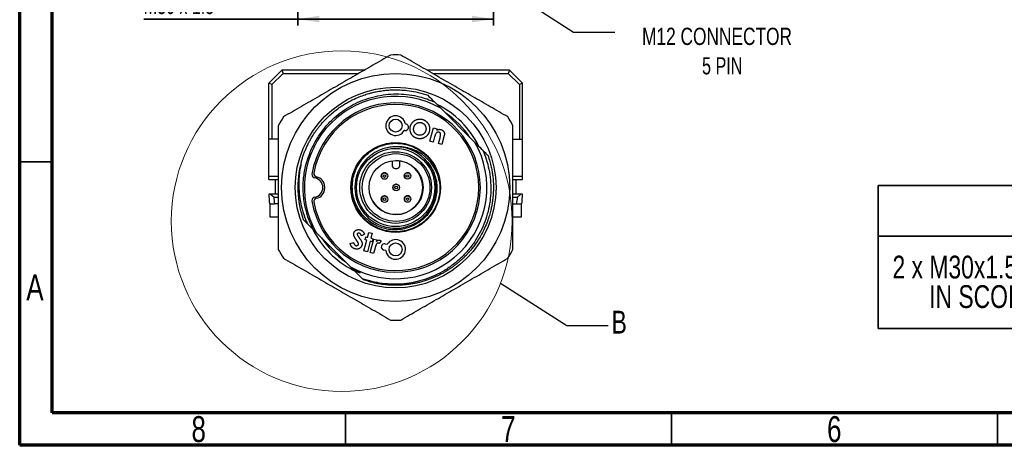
# Model space of a CAD drawing. Header units: millimetres. Extents: x 15 to 415, y 5 to 292.
# Tile 1 of 34: x 15 to 166, y 5 to 70. Entities that reach past the tile are written whole.
import ezdxf

# ---------------------------------------------------------------- set-up
doc = ezdxf.new("R2010")
doc.units = ezdxf.units.MM
doc.layers.add('THICCC', color=7, linetype='Continuous', lineweight=35)
doc.styles.add('SLDTEXTSTYLE0', font='TXT', dxfattribs={"width": 0.75})
doc.styles.add('SLDTEXTSTYLE4', font='TXT', dxfattribs={"width": 0.694444})
doc.styles.add('SLDTEXTSTYLE5', font='TXT', dxfattribs={"width": 0.7})
doc.dimstyles.new('SLDDIMSTYLE0', dxfattribs={"dimtxt": 2.645833, "dimasz": 3.302, "dimexe": 0, "dimexo": 0.0625, "dimgap": 0.661458, "dimtad": 1, "dimrnd": 1e-09, "dimzin": 12, "dimdsep": 46, "dimtxsty": 'SLDTEXTSTYLE0', "dimsah": 1, "dimcen": 0.09, "dimadec": 0, "dimazin": 3, "dimtfac": 1, "dimtofl": 0, "dimtmove": 0, "dimatfit": 3, "dimfxl": 1, "dimfrac": 2, "dimtolj": 1, "dimtzin": 12, "dimarcsym": 0})
doc.dimstyles.new('SLDDIMSTYLE6', dxfattribs={"dimtxt": 0.18, "dimasz": 3.302, "dimexe": 0, "dimexo": 0.0625, "dimgap": 0, "dimtad": 0, "dimtih": 1, "dimtoh": 1, "dimdec": 0, "dimrnd": 1e-09, "dimzin": 0, "dimdsep": 46, "dimtxsty": 'Standard', "dimsah": 1, "dimcen": 0.09, "dimadec": 0, "dimazin": 0, "dimtfac": 3.302, "dimtdec": 0, "dimtofl": 0, "dimtmove": 0, "dimatfit": 3, "dimfxl": 1, "dimfrac": 2, "dimtolj": 1, "dimtzin": 0, "dimarcsym": 0})
doc.dimstyles.new('SLDDIMSTYLE8', dxfattribs={"dimtxt": 0.18, "dimasz": 3.302, "dimexe": 0, "dimexo": 0.0625, "dimgap": 0, "dimtad": 0, "dimtih": 1, "dimtoh": 1, "dimdec": 0, "dimrnd": 1e-09, "dimzin": 0, "dimdsep": 46, "dimtxsty": 'Standard', "dimblk1": 'NONE', "dimblk2": 'NONE', "dimsah": 1, "dimcen": 0.09, "dimadec": 0, "dimazin": 0, "dimtfac": 3.302, "dimtdec": 0, "dimtofl": 0, "dimtmove": 0, "dimatfit": 3, "dimldrblk": 'NONE', "dimfxl": 1, "dimfrac": 2, "dimtolj": 1, "dimtzin": 0, "dimarcsym": 0})

# ---------------------------------------------------------------- blocks, each defined once
blk = doc.blocks.new('SW_TABLEANNOTATION_0')
at = {"layer": 'THICCC', "color": 0}
for p, q in [((0, 0), (0, -7.75)), ((0, 0), (66.37, 0)), ((66.37, 0), (66.37, -7.75)), ((0, -7.75), (0, -21.92)), ((0, -7.75), (66.37, -7.75)), ((66.37, -7.75), (66.37, -21.92)), ((0, -21.92), (66.37, -21.92))]:
    blk.add_line(p, q, dxfattribs=at)
at = {"layer": 'THICCC', "color": 0, "char_height": 3.5, "attachment_point": 1, "style": 'SLDTEXTSTYLE0'}
for s, insert in [('NOTE', (27.19, -2.06)), ('2 x M30x1.5 NUTS INCLUDED', (2.22, -10.76)), ('IN SCOPE OF DELIVERY', (7.84, -15.29))]:
    blk.add_mtext(s, dxfattribs=dict(at, insert=insert))
blk = doc.blocks.new('_D_8')
at = {"layer": 'THICCC'}
for p, q in [((87.67, 92.75), (87.67, 69.42)), ((57.67, 92.07), (57.67, 69.42)), ((57.67, 70.42), (34.04, 70.42)), ((57.67, 70.42), (87.67, 70.42))]:
    blk.add_line(p, q, dxfattribs=at)
for points in [[(57.67, 70.42), (60.98, 69.91), (60.98, 70.93)], [(87.67, 70.42), (84.37, 70.93), (84.37, 69.91)]]:
    blk.add_solid(points, dxfattribs=at)
at = {"layer": 'THICCC', "insert": (34.04, 73.83), "char_height": 2.646, "attachment_point": 1, "style": 'SLDTEXTSTYLE4'}
blk.add_mtext('M30 x 1.5', dxfattribs=at)
blk = doc.blocks.new('SW_NOTE_0_2')
at = {"layer": 'THICCC', "color": 0, "attachment_point": 2}
for s, insert, char_height, style in [('M12 CONNECTOR', (15.67, 0.66), 2.6458, 'SLDTEXTSTYLE0'), ('5 PIN', (16.47, -3.86), 2.646, 'SLDTEXTSTYLE5')]:
    blk.add_mtext(s, dxfattribs=dict(at, insert=insert, char_height=char_height, style=style))
blk = doc.blocks.new('_None')

msp = doc.modelspace()

# ---------------------------------------------------------------- linework, layer by layer
at = {"color": 7, "linetype": 'Continuous', "lineweight": 70}
for p, q in [((15, 5), (15, 292)), ((20, 10), (20, 287)), ((410, 10), (20, 10)), ((415, 5), (15, 5))]:
    msp.add_line(p, q, dxfattribs=at)
at = {"color": 7, "linetype": 'Continuous', "lineweight": 25}
for p, q in [((53.19924, 60.56181), (55.19924, 62.56181)), ((55.40634, 62.06181), (53.69924, 60.3547)), ((55.19924, 62.56181), (55.40634, 62.06181)), ((67.85049, 62.56181), (55.19924, 62.56181)), ((55.40634, 62.06181), (66.98447, 62.06181)), ((90.14792, 62.56181), (77.49666, 62.56181)), ((78.36269, 62.06181), (89.94081, 62.06181)), ((90.14792, 62.56181), (89.94081, 62.06181)), ((89.94081, 62.06181), (91.64792, 60.3547)), ((92.14792, 60.56181), (90.14792, 62.56181)), ((53.19924, 51.99632), (53.19924, 60.56181)), ((53.69924, 60.3547), (53.19924, 60.56181)), ((92.14792, 60.56181), (91.64792, 60.3547)), ((92.14792, 51.99632), (92.14792, 60.56181)), ((53.69924, 60.3547), (53.69924, 51.99632)), ((91.64792, 60.3547), (91.64792, 51.99632)), ((78.61496, 57.71231), (79.5975, 56.72977)), ((79.5975, 56.72977), (84.84154, 51.48573)), ((74.07413, 53.32801), (73.99992, 53.34006)), ((74.16008, 54.32715), (74.2343, 54.31511)), ((77.91996, 51.65622), (78.47208, 53.71777)), ((78.47208, 53.71777), (78.98746, 53.57959)), ((78.98746, 53.57959), (78.93149, 53.36913)), ((53.69924, 51.99632), (53.19924, 51.99632)), ((53.19924, 46.31181), (53.19924, 51.99632)), ((54.67358, 51.99632), (53.69924, 51.99632)), ((78.43535, 51.51805), (77.91996, 51.65622)), ((78.65689, 52.34593), (78.43535, 51.51805)), ((79.23641, 51.3035), (79.47836, 52.20717)), ((80.11327, 52.529), (79.7483, 51.16649)), ((90.67358, 51.99632), (91.64792, 51.99632)), ((91.64792, 51.99632), (92.14792, 51.99632)), ((92.14792, 46.31181), (92.14792, 51.99632)), ((79.7483, 51.16649), (79.23641, 51.3035)), ((72.13052, 48.66672), (72.13204, 48.06033)), ((72.13052, 48.66672), (72.13204, 48.06033)), ((73.33203, 48.06332), (73.33054, 48.65948)), ((77.97154, 47.87754), (77.093, 48.98122)), ((78.27878, 48.36803), (78.08716, 48.66234)), ((72.13204, 48.06033), (72.13204, 48.06033)), ((72.21508, 47.75726), (72.21508, 47.75726)), ((77.22105, 47.20137), (77.22105, 47.20137)), ((53.19924, 46.31181), (54.67358, 46.31181)), ((53.19924, 45.81181), (53.19924, 46.31181)), ((53.19924, 45.81181), (54.67358, 45.81181)), ((54.19924, 45.81181), (54.19924, 43.56181)), ((70.5378, 46.07138), (70.5378, 46.07138)), ((71.39939, 46.57898), (71.39939, 46.57898)), ((74.07333, 46.08021), (74.07333, 46.08021)), ((74.93492, 46.58781), (74.93492, 46.58781)), ((90.67358, 46.31181), (92.14792, 46.31181)), ((90.67358, 45.81181), (92.14792, 45.81181)), ((91.14792, 43.56181), (91.14792, 45.81181)), ((92.14792, 45.81181), (92.14792, 46.31181)), ((61.77756, 44.71451), (61.77756, 44.4091)), ((72.30998, 44.30803), (72.30998, 44.30803)), ((73.17157, 44.81564), (73.17157, 44.81564)), ((78.80349, 43.34249), (78.92358, 44.56181)), ((53.44957, 43.56181), (53.19924, 43.56181)), ((53.98368, 43.06181), (53.44957, 43.56181)), ((54.67358, 43.56181), (53.44957, 43.56181)), ((53.98368, 43.06181), (54.67358, 43.06181)), ((70.54663, 42.53586), (70.54663, 42.53586)), ((71.40822, 43.04346), (71.40822, 43.04346)), ((74.08215, 42.54469), (74.08215, 42.54469)), ((74.94375, 43.05229), (74.94374, 43.05229)), ((91.89759, 43.56181), (90.67358, 43.56181)), ((90.67358, 43.06181), (91.36348, 43.06181)), ((91.89759, 43.56181), (91.36348, 43.06181)), ((92.14792, 43.56181), (91.89759, 43.56181)), ((53.3345, 42.06181), (54.09099, 42.06181)), ((53.34924, 42.06181), (53.34924, 40.06181)), ((54.67358, 42.06181), (54.09099, 42.06181)), ((68.2605, 41.9223), (68.2605, 41.9223)), ((90.67358, 42.06181), (91.25616, 42.06181)), ((91.25616, 42.06181), (92.01266, 42.06181)), ((91.99792, 40.06181), (91.99792, 42.06181)), ((53.34924, 40.06181), (54.67217, 40.06181)), ((58.50433, 39.63918), (59.13693, 39.00657)), ((69.30239, 39.29896), (69.40374, 39.2354)), ((90.68449, 40.06181), (91.99792, 40.06181)), ((60.0412, 38.1023), (60.50562, 37.63789)), ((73.89289, 38.4319), (75.06535, 38.78756)), ((60.50562, 37.63789), (65.74966, 32.39384)), ((67.90078, 37.41192), (67.41512, 37.17055)), ((67.8185, 34.85271), (68.25168, 36.46883)), ((67.98641, 36.53996), (68.10534, 36.98538)), ((68.25168, 36.46883), (67.98641, 36.53996)), ((68.10534, 36.98538), (68.37062, 36.91425)), ((68.76707, 36.33066), (68.33389, 34.71453)), ((68.37062, 36.91425), (68.57409, 37.67392)), ((68.57409, 37.67392), (69.08948, 37.53575)), ((69.07373, 36.24845), (68.76707, 36.33066)), ((68.78818, 34.59265), (69.3403, 36.65419)), ((69.08948, 37.53575), (68.886, 36.77608)), ((68.886, 36.77608), (69.19267, 36.69387)), ((69.19267, 36.69387), (69.07373, 36.24845)), ((69.3403, 36.65419), (69.78339, 36.53584)), ((69.78339, 36.53584), (69.71401, 36.2764)), ((70.44686, 36.35802), (70.16643, 35.95574)), ((65.69698, 35.99403), (66.21411, 36.14386)), ((68.33389, 34.71453), (67.8185, 34.85271)), ((69.52453, 35.28935), (69.30124, 34.45564)), ((69.5496, 35.38963), (69.52453, 35.28935)), ((71.17357, 34.88836), (70.8564, 34.96008)), ((71.07694, 35.93545), (71.39412, 35.86374)), ((69.30124, 34.45564), (68.78818, 34.59265)), ((66.21408, 31.92943), (66.30467, 31.83883)), ((66.30466, 31.83884), (67.57663, 30.56687)), ((66.30467, 31.83884), (67.21187, 31.46708)), ((67.61921, 30.52429), (67.75095, 30.39255))]:
    msp.add_line(p, q, dxfattribs=at)
at = {"color": 7, "linetype": 'Continuous', "lineweight": 35}
for p, q in [((20, 48.5), (15, 48.5)), ((65, 10), (65, 5)), ((115, 10), (115, 5)), ((165, 10), (165, 5))]:
    msp.add_line(p, q, dxfattribs=at)
at = {"color": 7, "linetype": 'Continuous', "lineweight": 25, "flags": 128}
msp.add_lwpolyline([(72.13204, 48.06033), (72.17828, 47.83083), (72.21508, 47.75726)], dxfattribs=at)
at = {"color": 7, "linetype": 'Continuous', "lineweight": 18}
msp.add_circle((64.40436, 39.3963), 26.14256, dxfattribs=at)
at = {"color": 7, "linetype": 'Continuous', "lineweight": 25}
for centre, radius in [((72.67358, 44.56181), 17.5), ((72.67358, 44.56181), 15.4), ((72.67358, 54.06181), 1), ((72.67358, 44.56181), 6.875), ((72.67358, 44.56181), 6), ((72.67358, 44.56181), 5.5), ((72.74077, 44.56184), 5.2), ((72.74077, 44.56184), 4.15), ((70.9686, 46.32518), 0.5), ((74.50412, 46.33401), 0.5), ((70.9686, 46.32518), 0.2), ((74.50412, 46.33401), 0.2), ((72.74077, 44.56184), 0.5), ((72.74077, 44.56184), 0.2), ((70.97743, 42.78966), 0.5), ((70.97743, 42.78966), 0.2), ((74.51295, 42.79849), 0.5), ((74.51295, 42.79849), 0.2), ((72.67358, 35.06181), 1)]:
    msp.add_circle(centre, radius, dxfattribs=at)
for centre, radius, start, end in [((72.67358, 44.56181), 20.35, 87.8073813, 92.1926187), ((72.67358, 44.56181), 14, 60.3588856, 209.6411144), ((72.67358, 44.56181), 13, 189.0872284, 170.9127716), ((72.67358, 44.56181), 12.75, 189.9895982, 170.0104018), ((72.67358, 44.56181), 14.25, 26.4218384, 63.4186497), ((72.67358, 44.56181), 13.75, 34.0575011, 55.9424989), ((72.67358, 44.56181), 20.35, 147.8073813, 152.1926187), ((72.67358, 54.06181), 1.51, 10.1206752, 331.4464294), ((72.67358, 44.56181), 20.35, 27.8073813, 32.1926187), ((74.15421, 53.82156), 0.5, 260.7835523, 80.7835523), ((72.67358, 44.56181), 14, 240.3588856, 29.6411144), ((72.67358, 44.56181), 6.25, 44.999999, 90), ((72.67358, 44.56181), 15, 164.8283746, 199.1580672), ((72.67358, 44.56181), 4.15, 270, 89.5604249), ((70.9686, 46.32518), 0.5, 30.5042714, 135.1430768), ((72.73203, 48.06182), 0.6, 180.143072, 0.143114), ((74.50412, 46.33401), 0.5, 30.5042714, 135.1430768), ((60.33047, 46.53603), 0.5, 170.9127716, 260.7914028), ((60.6093, 46.68681), 0.5, 170.0104018, 260.4521885), ((60.01041, 44.56181), 1.5, 279.2085972, 80.7914028), ((60.27756, 44.71451), 1.5, 0, 80.4521885), ((70.9686, 46.32518), 0.5, 135.1430768, 210.5042714), ((74.50412, 46.33401), 0.5, 135.1430768, 210.5042714), ((60.27756, 44.4091), 1.5, 279.5478115, 0), ((72.74077, 44.56184), 0.5, 135.1430768, 210.5042714), ((72.74077, 44.56184), 0.5, 30.5042714, 135.1430768), ((72.67358, 44.56181), 19.5, 182.9395345, 187.3658858), ((72.67358, 44.56181), 18.75, 184.5885657, 187.6622557), ((60.33047, 42.58758), 0.5, 99.2085972, 189.0872284), ((60.6093, 42.43681), 0.5, 99.5478115, 189.9895982), ((72.74077, 44.56184), 4.15, 210.5042714, 269.5612958), ((70.97743, 42.78966), 0.5, 135.1430768, 210.5042714), ((70.97743, 42.78966), 0.5, 30.5042714, 135.1430768), ((74.51295, 42.79849), 0.5, 135.1430768, 210.5042714), ((74.51295, 42.79849), 0.5, 30.5042714, 135.1430768), ((72.67358, 44.56181), 18.75, 352.3377443, 355.4114343), ((72.67358, 44.56181), 19.5, 352.6341142, 357.0604655), ((72.67358, 44.56181), 14.25, 206.8271241, 243.1668538), ((72.67358, 44.56181), 13.75, 214.0575011, 235.9424989), ((72.67358, 35.06181), 1.51, 186.5958969, 147.9216511), ((80.59979, 39.42537), 5.55578, 325.6509847, 328.513889), ((72.67358, 44.56181), 20.35, 207.8073813, 212.1926187), ((70.96667, 35.44777), 0.5, 77.258774, 257.258774), ((72.67358, 44.56181), 20.35, 327.8073813, 332.1926187), ((72.67358, 44.56181), 20.35, 267.8073813, 272.1926187)]:
    msp.add_arc(centre, radius, start, end, dxfattribs=at)
for points, knots in [([(71.89501, 64.89691), (70.99245, 64.37581), (69.18705, 63.33347), (66.46689, 61.76298), (63.72664, 60.1809), (60.97106, 58.58997), (58.20532, 56.99316), (56.36978, 55.93341), (55.45215, 55.40362)], [0, 0, 0, 0, 0.165286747, 0.330623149, 0.495867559, 0.663864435, 0.83195843, 1, 1, 1, 1]), ([(89.89501, 55.40362), (88.99245, 55.92471), (87.18705, 56.96706), (84.46689, 58.53755), (81.72664, 60.11963), (78.97106, 61.71056), (76.20532, 63.30736), (74.36978, 64.36711), (73.45215, 64.89691)], [0, 0, 0, 0, 0.1652867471, 0.3306231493, 0.4958675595, 0.6638644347, 0.8319584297, 1, 1, 1, 1]), ([(58.19641, 48.48755), (58.25068, 48.67896), (58.35922, 49.06178), (58.55084, 49.62722), (58.76316, 50.18508), (58.99794, 50.73393), (59.25425, 51.27303), (59.53183, 51.80151), (59.79131, 52.25111), (60.0314, 52.63798), (60.25415, 52.97719), (60.51078, 53.34473), (60.80416, 53.7381), (61.13734, 54.15439), (61.51341, 54.59024), (61.93553, 55.04182), (62.47453, 55.5713), (63.16717, 56.1807), (63.80925, 56.67018), (64.29096, 57.00229), (64.56093, 57.18008), (64.84229, 57.35668), (65.1352, 57.53149), (65.43985, 57.70392), (66.00348, 58.00557), (66.78024, 58.37044), (67.71825, 58.72926), (68.43906, 58.95642), (68.95769, 59.09616), (69.29668, 59.17773), (69.51217, 59.22517), (69.62215, 59.24819), (69.65877, 59.25572), (69.67027, 59.25807), (69.67444, 59.25892), (69.6761, 59.25926), (69.6768, 59.2594), (69.6771, 59.25946), (69.67723, 59.25949), (69.67728, 59.2595), (69.67731, 59.25951), (69.96632, 59.31842), (70.53167, 59.41641), (71.36196, 59.51169), (72.12104, 59.55745), (72.78056, 59.56539), (73.54068, 59.54432), (74.52526, 59.46376), (75.84792, 59.24595), (76.89568, 58.96921), (77.49671, 58.76488), (77.59621, 58.73106)], [0, 0, 0, 0, 0.02425753, 0.048515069, 0.072772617, 0.097030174, 0.12128774, 0.145545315, 0.169802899, 0.184570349, 0.201063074, 0.219281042, 0.239224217, 0.260892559, 0.284286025, 0.309404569, 0.33624814, 0.376390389, 0.421820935, 0.434596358, 0.447734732, 0.461236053, 0.475100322, 0.489327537, 0.503917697, 0.553051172, 0.593845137, 0.626297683, 0.645162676, 0.659333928, 0.668811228, 0.672068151, 0.673034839, 0.673369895, 0.67349984, 0.673553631, 0.673576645, 0.673586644, 0.673591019, 0.673592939, 0.673593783, 0.673594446, 0.709559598, 0.743513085, 0.775454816, 0.802246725, 0.823913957, 0.868164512, 0.922589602, 0.987185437, 1, 1, 1, 1]), ([(59.57885, 50.02351), (59.85361, 50.631), (60.40595, 51.85218), (61.55517, 53.51414), (62.81732, 54.90924), (64.14434, 56.03577), (65.4692, 56.93067), (66.88849, 57.67621), (68.38765, 58.25594), (69.9456, 58.66683), (71.53961, 58.90245), (73.14988, 58.95334), (74.75589, 58.82716), (76.20693, 58.54709), (77.49635, 58.17107), (78.24209, 57.86523), (78.61496, 57.71231)], [0, 0, 0, 0, 0.08726738, 0.1754267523, 0.2635876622, 0.3332511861, 0.4031334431, 0.4727969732, 0.5429960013, 0.6134189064, 0.6836179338, 0.7537985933, 0.8242015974, 0.8943852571, 0.9471926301, 1, 1, 1, 1]), ([(77.59621, 58.73106), (77.82919, 58.49808), (78.15387, 58.1734), (78.48123, 57.84604), (78.5737, 57.75357)], [0, 0, 0, 0, 0.71754232, 1, 1, 1, 1]), ([(74.93401, 53.9506), (74.93587, 53.957), (74.94518, 53.98901), (74.95851, 54.03375), (74.97582, 54.08421), (74.99449, 54.13419), (75.02036, 54.19568), (75.05498, 54.26789), (75.10687, 54.36122), (75.16576, 54.45055), (75.23185, 54.53445), (75.28515, 54.5942), (75.35947, 54.67091), (75.44044, 54.74089), (75.526, 54.8048), (75.59251, 54.84939), (75.68471, 54.90335), (75.7816, 54.94876), (75.8686, 54.98286), (75.93169, 55.0045), (75.9829, 55.01955), (76.03453, 55.03296), (76.08647, 55.04515), (76.15202, 55.05763), (76.23137, 55.06832), (76.33781, 55.07698), (76.44484, 55.07754), (76.55125, 55.06829), (76.62926, 55.05761), (76.70534, 55.04293), (76.7546, 55.03066), (76.77926, 55.02452)], [0, 0, 0, 0, 0.008425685, 0.042131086, 0.058984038, 0.075836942, 0.109551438, 0.143265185, 0.176983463, 0.244464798, 0.278186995, 0.311900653, 0.345612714, 0.413130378, 0.446840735, 0.480557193, 0.514274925, 0.581785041, 0.615496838, 0.63235008, 0.666064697, 0.682917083, 0.699769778, 0.733485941, 0.767200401, 0.800915, 0.868415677, 0.902133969, 0.935846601, 0.967887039, 1, 1, 1, 1]), ([(75.4663, 53.79844), (75.4682, 53.80483), (75.47768, 53.83679), (75.49134, 53.88144), (75.50959, 53.93158), (75.52972, 53.981), (75.55867, 54.04119), (75.59882, 54.11055), (75.65752, 54.19577), (75.7262, 54.27143), (75.80171, 54.33691), (75.88231, 54.39595), (75.96937, 54.44571), (76.06115, 54.48513), (76.13204, 54.50928), (76.20487, 54.52682), (76.3015, 54.54141), (76.39845, 54.54466), (76.51773, 54.5338), (76.58783, 54.51762), (76.63467, 54.5068)], [0, 0, 0, 0, 0.013091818, 0.065465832, 0.091653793, 0.117842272, 0.170252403, 0.22265701, 0.275071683, 0.373258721, 0.422217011, 0.471176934, 0.569285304, 0.618242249, 0.667201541, 0.716173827, 0.76513275, 0.858957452, 0.905747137, 1, 1, 1, 1]), ([(76.63467, 54.5068), (76.64105, 54.50488), (76.67298, 54.49528), (76.75161, 54.47063), (76.84299, 54.42828), (76.92622, 54.37652), (77.0047, 54.31805), (77.07518, 54.24963), (77.13634, 54.17349), (77.19152, 54.09302), (77.23915, 54.00749), (77.2763, 53.91722), (77.30672, 53.82448), (77.32724, 53.72862), (77.33518, 53.63126), (77.33499, 53.54114), (77.32773, 53.45456), (77.31213, 53.3727), (77.30203, 53.332), (77.29698, 53.31162)], [0, 0, 0, 0, 0.013144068, 0.065732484, 0.16239462, 0.210597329, 0.25880606, 0.355137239, 0.403174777, 0.451200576, 0.547410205, 0.595444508, 0.643470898, 0.739747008, 0.787786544, 0.835819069, 0.917328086, 0.95860342, 1, 1, 1, 1]), ([(76.77926, 55.02452), (76.78565, 55.02263), (76.81763, 55.01321), (76.87512, 54.99597), (76.95067, 54.96946), (77.0243, 54.93795), (77.09602, 54.90234), (77.16569, 54.86289), (77.23327, 54.81995), (77.28744, 54.78097), (77.33952, 54.73929), (77.38956, 54.69515), (77.44681, 54.63917), (77.50106, 54.58028), (77.55165, 54.51821), (77.59098, 54.46432), (77.62849, 54.40919), (77.66416, 54.35281), (77.7039, 54.28333), (77.74034, 54.21205), (77.773, 54.13895), (77.80167, 54.06419), (77.82627, 53.98799), (77.84326, 53.92347), (77.85755, 53.85832), (77.86913, 53.79261), (77.87869, 53.71311), (77.88381, 53.6332), (77.88422, 53.55313), (77.88099, 53.48649), (77.87541, 53.42003), (77.8674, 53.35379), (77.85093, 53.26448), (77.83578, 53.20221), (77.82694, 53.16586)], [0, 0, 0, 0, 0.008428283, 0.042143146, 0.075868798, 0.109597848, 0.14332426, 0.177049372, 0.210774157, 0.244503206, 0.261362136, 0.295090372, 0.328814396, 0.362540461, 0.396268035, 0.429991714, 0.446849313, 0.480570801, 0.514292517, 0.548015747, 0.581740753, 0.615466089, 0.649191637, 0.682917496, 0.69977568, 0.733501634, 0.767227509, 0.800954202, 0.834681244, 0.868405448, 0.885263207, 0.918988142, 0.952715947, 1, 1, 1, 1]), ([(54.67358, 54.05509), (54.67358, 53.01291), (54.67358, 50.92822), (54.67358, 47.78724), (54.67358, 44.62307), (54.67358, 41.44121), (54.67358, 38.24761), (54.67358, 36.12811), (54.67358, 35.06852)], [0, 0, 0, 0, 0.165286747, 0.330623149, 0.495867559, 0.663864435, 0.83195843, 1, 1, 1, 1]), ([(75.9986, 52.09603), (75.9922, 52.09791), (75.96022, 52.10731), (75.90272, 52.12448), (75.82696, 52.15035), (75.7529, 52.1808), (75.68055, 52.21508), (75.61006, 52.25307), (75.54185, 52.29503), (75.47619, 52.34084), (75.41304, 52.39008), (75.35274, 52.44278), (75.29589, 52.49919), (75.25144, 52.54896), (75.20914, 52.60052), (75.16898, 52.65381), (75.12428, 52.72023), (75.08304, 52.78885), (75.04511, 52.85935), (75.01059, 52.93157), (74.97962, 53.0054), (74.957, 53.06817), (74.93697, 53.13178), (74.91953, 53.19618), (74.90269, 53.27446), (74.89003, 53.35352), (74.88309, 53.41988), (74.87892, 53.48644), (74.87758, 53.55316), (74.88045, 53.63317), (74.88749, 53.71293), (74.89887, 53.79254), (74.91512, 53.87169), (74.92771, 53.92429), (74.93401, 53.9506)], [0, 0, 0, 0, 0.0083928, 0.041965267, 0.075545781, 0.109130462, 0.142713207, 0.176296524, 0.209881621, 0.243465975, 0.277049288, 0.310634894, 0.344222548, 0.37780818, 0.394595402, 0.428179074, 0.46176197, 0.495343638, 0.528924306, 0.562505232, 0.596086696, 0.629669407, 0.646456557, 0.680039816, 0.713622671, 0.747205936, 0.780789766, 0.797577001, 0.831161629, 0.864745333, 0.898328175, 0.931912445, 0.965933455, 1, 1, 1, 1]), ([(75.60098, 52.97813), (75.59722, 52.98364), (75.57841, 53.01116), (75.55252, 53.05006), (75.5265, 53.09667), (75.50295, 53.14457), (75.48251, 53.19395), (75.46529, 53.24448), (75.4505, 53.29577), (75.43942, 53.34808), (75.43209, 53.40096), (75.42839, 53.44081), (75.42579, 53.49412), (75.42653, 53.54754), (75.43105, 53.61411), (75.43761, 53.66714), (75.45036, 53.73297), (75.45991, 53.77218), (75.4663, 53.79844)], [0, 0, 0, 0, 0.023216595, 0.11610905, 0.162558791, 0.209005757, 0.301956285, 0.348401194, 0.394847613, 0.487819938, 0.534265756, 0.580710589, 0.627154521, 0.720094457, 0.766535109, 0.859475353, 0.905918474, 1, 1, 1, 1]), ([(76.13619, 52.60967), (76.12979, 52.61152), (76.09776, 52.62079), (76.04035, 52.63859), (75.96665, 52.67019), (75.89566, 52.7074), (75.8282, 52.75073), (75.76445, 52.79929), (75.68469, 52.8718), (75.63456, 52.93548), (75.60098, 52.97813)], [0, 0, 0, 0, 0.030171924, 0.150907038, 0.271718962, 0.392512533, 0.513305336, 0.634102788, 0.754905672, 1, 1, 1, 1]), ([(77.82694, 53.16586), (77.82506, 53.15947), (77.81569, 53.12748), (77.79856, 53.06996), (77.77248, 52.99426), (77.74166, 52.92035), (77.70715, 52.84812), (77.66912, 52.77766), (77.62728, 52.70939), (77.58163, 52.6436), (77.53225, 52.58056), (77.48814, 52.53049), (77.44194, 52.48239), (77.39374, 52.43625), (77.33305, 52.38403), (77.26968, 52.33509), (77.20373, 52.28968), (77.13558, 52.24769), (77.07724, 52.21532), (77.01779, 52.18511), (76.9572, 52.15718), (76.88283, 52.12752), (76.80703, 52.10175), (76.74274, 52.08385), (76.67771, 52.06901), (76.61204, 52.05716), (76.53261, 52.04715), (76.45273, 52.04147), (76.38599, 52.04091), (76.31934, 52.04322), (76.2528, 52.04814), (76.17335, 52.05814), (76.08856, 52.07436), (76.03061, 52.08832), (75.9986, 52.09603)], [0, 0, 0, 0, 0.008476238, 0.042382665, 0.076298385, 0.11021728, 0.144132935, 0.178049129, 0.21196715, 0.245885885, 0.279805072, 0.313724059, 0.330678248, 0.364596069, 0.398512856, 0.43242995, 0.466347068, 0.500262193, 0.534176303, 0.551130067, 0.58504627, 0.61896278, 0.652879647, 0.686799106, 0.703753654, 0.737673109, 0.771589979, 0.805508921, 0.839429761, 0.856383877, 0.890300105, 0.92421814, 0.958137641, 1, 1, 1, 1]), ([(77.29698, 53.31162), (77.2951, 53.30522), (77.28572, 53.27323), (77.26822, 53.21577), (77.2383, 53.14141), (77.20264, 53.06963), (77.16135, 53.00092), (77.11424, 52.93605), (77.04572, 52.857), (76.96789, 52.78825), (76.8842, 52.72972), (76.81843, 52.69059), (76.72897, 52.64584), (76.63591, 52.6105), (76.54009, 52.58947), (76.46733, 52.57919), (76.37547, 52.57385), (76.26374, 52.58042), (76.17898, 52.59985), (76.13619, 52.60967)], [0, 0, 0, 0, 0.013236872, 0.066194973, 0.119189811, 0.172178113, 0.225170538, 0.278168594, 0.331165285, 0.43265306, 0.483242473, 0.533837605, 0.584426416, 0.681803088, 0.730392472, 0.778965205, 0.827551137, 0.912945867, 1, 1, 1, 1]), ([(79.32444, 53.04089), (79.31792, 53.04227), (79.28527, 53.04919), (79.21135, 53.06131), (79.12153, 53.04862), (79.04445, 53.01852), (78.98995, 52.98812), (78.93132, 52.94406), (78.85905, 52.87126), (78.81745, 52.80127), (78.79215, 52.75871)], [0, 0, 0, 0, 0.0306112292, 0.1533247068, 0.3422346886, 0.4374347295, 0.5325816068, 0.627717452, 0.7735850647, 1, 1, 1, 1]), ([(78.93149, 53.36913), (78.93756, 53.37188), (78.96793, 53.38563), (79.01057, 53.40463), (79.06016, 53.42431), (79.11032, 53.44246), (79.17385, 53.4629), (79.25168, 53.4821), (79.33116, 53.49324), (79.41124, 53.49649), (79.50634, 53.49287), (79.57304, 53.47792), (79.61362, 53.46882)], [0, 0, 0, 0, 0.028375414, 0.141885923, 0.198642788, 0.255399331, 0.368941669, 0.482541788, 0.596185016, 0.709806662, 0.823438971, 1, 1, 1, 1]), ([(79.47836, 52.20717), (79.48008, 52.21361), (79.48869, 52.24582), (79.504, 52.30383), (79.52282, 52.3816), (79.54051, 52.45962), (79.55719, 52.53789), (79.57052, 52.61681), (79.57854, 52.69161), (79.57541, 52.75998), (79.56457, 52.81816), (79.54494, 52.86947), (79.51903, 52.91386), (79.48695, 52.95259), (79.44947, 52.98423), (79.39651, 53.01733), (79.35272, 53.03165), (79.32444, 53.04089)], [0, 0, 0, 0, 0.020735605, 0.103679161, 0.186624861, 0.26956958, 0.352516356, 0.435490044, 0.518524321, 0.585900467, 0.647633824, 0.701789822, 0.755937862, 0.806807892, 0.857397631, 0.907934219, 1, 1, 1, 1]), ([(79.61362, 53.46882), (79.62003, 53.46699), (79.65209, 53.45781), (79.70931, 53.43917), (79.78193, 53.405), (79.85124, 53.36452), (79.91488, 53.3155), (79.97506, 53.25812), (80.03002, 53.19119), (80.06135, 53.14046), (80.07712, 53.11493)], [0, 0, 0, 0, 0.033372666, 0.16697992, 0.300626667, 0.434352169, 0.568030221, 0.701756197, 0.849908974, 1, 1, 1, 1]), ([(80.07712, 53.11493), (80.08019, 53.10902), (80.09559, 53.07941), (80.12091, 53.02465), (80.14165, 52.9469), (80.15312, 52.86737), (80.15421, 52.7871), (80.1491, 52.70711), (80.13611, 52.62069), (80.12146, 52.56189), (80.11327, 52.529)], [0, 0, 0, 0, 0.033201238, 0.166211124, 0.299367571, 0.432415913, 0.565443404, 0.698346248, 0.83127342, 1, 1, 1, 1]), ([(90.67358, 35.06852), (90.67358, 36.11071), (90.67358, 38.1954), (90.67358, 41.33637), (90.67358, 44.50054), (90.67358, 47.6824), (90.67358, 50.87601), (90.67358, 52.99551), (90.67358, 54.05509)], [0, 0, 0, 0, 0.165286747, 0.330623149, 0.495867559, 0.663864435, 0.83195843, 1, 1, 1, 1]), ([(71.74511, 51.28931), (71.91085, 51.30842), (72.40875, 51.36584), (73.25176, 51.35257), (74.25258, 51.19256), (75.2589, 50.87245), (76.23698, 50.37992), (77.15053, 49.70995), (77.94168, 48.8981), (78.5835, 47.96601), (79.12941, 46.83453), (79.30264, 45.97738), (79.40108, 45.49027)], [0, 0, 0, 0, 0.046957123, 0.141064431, 0.236235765, 0.331407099, 0.437258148, 0.54310917, 0.648960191, 0.754811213, 0.860662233, 1, 1, 1, 1]), ([(78.79215, 52.75871), (78.78915, 52.75275), (78.77411, 52.72294), (78.757, 52.67932), (78.74024, 52.62865), (78.72368, 52.57794), (78.70278, 52.51204), (78.6798, 52.43027), (78.66453, 52.37404), (78.65689, 52.34593)], [0, 0, 0, 0, 0.045982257, 0.230279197, 0.322257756, 0.414221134, 0.598167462, 0.799068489, 1, 1, 1, 1]), ([(84.84154, 51.48573), (84.92924, 51.39803), (85.33505, 50.99222), (85.73178, 50.59549), (86.04277, 50.2845)], [0, 0, 0, 0, 0.216116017, 1, 1, 1, 1]), ([(60.0412, 38.1023), (59.80403, 38.60789), (59.32632, 39.62626), (58.89403, 41.086), (58.63235, 42.41324), (58.50148, 43.5981), (58.46994, 44.80138), (58.56103, 46.29256), (58.8585, 48.06576), (59.33702, 49.36627), (59.57885, 50.02351)], [0, 0, 0, 0, 0.13598816, 0.273915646, 0.369737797, 0.465559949, 0.564165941, 0.662771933, 0.829573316, 1, 1, 1, 1]), ([(79.40108, 45.49027), (79.43103, 45.18106), (79.50342, 44.43379), (79.37557, 43.23226), (78.98983, 41.94594), (78.35406, 40.76074), (77.50613, 39.72931), (76.47461, 38.88114), (75.28957, 38.24625), (74.00267, 37.85723), (72.67358, 37.72762), (71.34448, 37.85723), (70.05759, 38.24625), (68.87254, 38.88114), (67.84108, 39.72931), (66.99292, 40.76077), (66.35802, 41.94582), (65.969, 43.23271), (65.83939, 44.56182), (65.96901, 45.89086), (66.35798, 47.17795), (66.99309, 48.36227), (67.84044, 49.39642), (68.87492, 50.23453), (69.85816, 50.79848), (70.51547, 50.97644), (70.73936, 51.03705)], [0, 0, 0, 0, 0.030104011, 0.072750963, 0.11623436, 0.159717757, 0.202364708, 0.24501166, 0.288495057, 0.331978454, 0.374625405, 0.417272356, 0.460755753, 0.504239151, 0.546886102, 0.589533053, 0.63301645, 0.676499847, 0.719146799, 0.76179375, 0.805277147, 0.848760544, 0.891407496, 0.934054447, 0.977537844, 1, 1, 1, 1]), ([(77.093, 48.98122), (77.39446, 48.65131), (77.93514, 48.05961), (78.48335, 47.03696), (78.83722, 46.03413), (79.01073, 44.9831), (79.01027, 43.91736), (78.82879, 42.86588), (78.47695, 41.85399), (77.95608, 40.91393), (77.28557, 40.06993), (76.48109, 39.35265), (75.56728, 38.77314), (74.56399, 38.35584), (73.50145, 38.10819), (72.41215, 38.04622), (71.32459, 38.16306), (70.26982, 38.46344), (69.27423, 38.93436), (68.3724, 39.5699), (67.58516, 40.34675), (66.94048, 41.24665), (66.44919, 42.2435), (66.13409, 43.3129), (65.99888, 44.4229), (66.05499, 45.53959), (66.29261, 46.63638), (66.71501, 47.68081), (67.30563, 48.6454), (68.05292, 49.49446), (68.93085, 50.21271), (69.92058, 50.77017), (70.87305, 51.12598), (71.49507, 51.24247), (71.74511, 51.28931)], [0, 0, 0, 0, 0.038246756, 0.068595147, 0.098943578, 0.129296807, 0.159652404, 0.190101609, 0.220550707, 0.251279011, 0.282007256, 0.312732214, 0.343457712, 0.374556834, 0.40565595, 0.436758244, 0.467862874, 0.499206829, 0.530550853, 0.562050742, 0.593552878, 0.625139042, 0.65672507, 0.688600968, 0.720476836, 0.752350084, 0.784224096, 0.816459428, 0.848694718, 0.880944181, 0.913196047, 0.945679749, 0.978163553, 1, 1, 1, 1]), ([(86.04277, 50.2845), (86.22366, 49.84004), (86.60989, 48.89102), (87.004, 47.36642), (87.2469, 45.74725), (87.30592, 44.10964), (87.17817, 42.47612), (86.87136, 40.86649), (86.388, 39.29616), (85.72633, 37.7875), (84.89945, 36.35805), (83.91906, 35.02905), (82.79272, 33.82149), (81.54029, 32.74583), (80.17414, 31.81241), (78.70725, 31.03942), (77.16085, 30.43243), (75.55549, 29.99981), (73.91003, 29.75462), (72.24635, 29.69219), (70.62294, 29.81456), (69.05613, 30.09544), (68.0698, 30.40973), (67.57663, 30.56687)], [0, 0, 0, 0, 0.042063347, 0.089815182, 0.137719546, 0.185472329, 0.233244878, 0.281167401, 0.328939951, 0.377083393, 0.425380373, 0.473523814, 0.52165508, 0.569938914, 0.618072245, 0.666504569, 0.715090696, 0.763523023, 0.812050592, 0.860733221, 0.909263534, 0.954631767, 1, 1, 1, 1]), ([(79.40108, 45.49027), (79.29123, 45.92226), (79.08842, 46.71988), (78.52401, 47.78445), (77.84689, 48.69165), (77.02035, 49.46792), (76.08371, 50.08776), (75.06255, 50.52202), (73.92083, 50.8098), (73.1141, 50.8111), (72.67358, 50.81181)], [0, 0, 0, 0, 0.1425092, 0.263127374, 0.383746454, 0.504414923, 0.625045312, 0.742111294, 0.859176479, 1, 1, 1, 1]), ([(86.08468, 50.24259), (86.19297, 50.1343), (86.44659, 49.88068), (86.69848, 49.62879), (86.84283, 49.48444)], [0, 0, 0, 0, 0.426944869, 1, 1, 1, 1]), ([(58.19641, 48.48755), (58.071, 47.83346), (57.86804, 46.77488), (57.7973, 45.28612), (57.83453, 43.9155), (58.02828, 42.41613), (58.4201, 40.81606), (58.83038, 39.68838), (59.09592, 39.09778), (59.13693, 39.00657)], [0, 0, 0, 0, 0.20575358, 0.332993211, 0.460228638, 0.629656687, 0.799624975, 0.969053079, 1, 1, 1, 1]), ([(86.84283, 49.48444), (86.94489, 49.17184), (87.13652, 48.5849), (87.33925, 47.74276), (87.47771, 47.01084), (87.56099, 46.42085), (87.6145, 45.91686), (87.65072, 45.44007), (87.6733, 44.90253), (87.67552, 44.36276), (87.65868, 43.8355), (87.62624, 43.33507), (87.57499, 42.81794), (87.50424, 42.29316), (87.40569, 41.71782), (87.26339, 41.05045), (87.04857, 40.24488), (86.73756, 39.31013), (86.33973, 38.34747), (85.88478, 37.43642), (85.42404, 36.64474), (84.96584, 35.95329), (84.52355, 35.35628), (84.14328, 34.89012), (83.82102, 34.52242), (83.54582, 34.22502), (83.26269, 33.93517), (82.97183, 33.65306), (82.67558, 33.38086), (82.33941, 33.08816), (82.05672, 32.85706), (81.82764, 32.67852), (81.69023, 32.57387), (81.54394, 32.46518), (81.38859, 32.35274), (81.22399, 32.23685), (81.06278, 32.12663), (80.88022, 32.00522), (80.65052, 31.85734), (80.33294, 31.66243), (79.98201, 31.46042), (79.6134, 31.2618), (79.24379, 31.07493), (78.82889, 30.8801), (78.36736, 30.68115), (77.85797, 30.48239), (77.28053, 30.28195), (76.65863, 30.09554), (76.01787, 29.93466), (75.4054, 29.80849), (74.82317, 29.71295), (74.27277, 29.64407), (73.75541, 29.59807), (73.14146, 29.56411), (72.44025, 29.55634), (71.66319, 29.58967), (70.95223, 29.65573), (70.30809, 29.74508), (69.73109, 29.85012), (68.87751, 30.03514), (68.23111, 30.24022), (67.75095, 30.39256)], [0, 0, 0, 0, 0.029359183, 0.055124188, 0.077294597, 0.095870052, 0.108322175, 0.122555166, 0.13856897, 0.156363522, 0.17074939, 0.185676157, 0.201143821, 0.217152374, 0.232959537, 0.253267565, 0.278075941, 0.307384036, 0.341191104, 0.371015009, 0.398268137, 0.422950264, 0.445061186, 0.464600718, 0.476662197, 0.488723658, 0.500785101, 0.512846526, 0.524907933, 0.536712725, 0.552652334, 0.557510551, 0.562652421, 0.568077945, 0.573787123, 0.579779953, 0.586056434, 0.591228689, 0.599361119, 0.610453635, 0.624506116, 0.635519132, 0.647847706, 0.661491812, 0.676451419, 0.692726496, 0.710317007, 0.731029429, 0.750691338, 0.769302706, 0.786863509, 0.803373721, 0.818833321, 0.833242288, 0.858282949, 0.881427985, 0.902677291, 0.922030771, 0.939488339, 0.955049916, 1, 1, 1, 1]), ([(59.13693, 39.00657), (59.15792, 38.98558), (59.32406, 38.81945), (59.62491, 38.51859), (59.9062, 38.23731), (60.0412, 38.1023)], [0, 0, 0, 0, 0.069925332, 0.553613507, 1, 1, 1, 1]), ([(66.26134, 37.57692), (66.26327, 37.5833), (66.27293, 37.61522), (66.29215, 37.67224), (66.32762, 37.74434), (66.37126, 37.8118), (66.42326, 37.87306), (66.48188, 37.92796), (66.53583, 37.96753), (66.59238, 38.00302), (66.65147, 38.03423), (66.72542, 38.06533), (66.80232, 38.08834), (66.88118, 38.10317), (66.96118, 38.10989), (67.04405, 38.10733), (67.12945, 38.09755), (67.18688, 38.08358), (67.21573, 38.07656)], [0, 0, 0, 0, 0.016686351, 0.083484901, 0.150347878, 0.217224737, 0.284097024, 0.350954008, 0.417806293, 0.451188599, 0.51801174, 0.584826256, 0.651675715, 0.718503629, 0.785347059, 0.852183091, 0.925741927, 1, 1, 1, 1]), ([(67.21573, 38.07656), (67.22212, 38.07465), (67.25406, 38.06509), (67.29865, 38.05112), (67.34808, 38.03094), (67.39633, 38.00809), (67.44293, 37.9819), (67.48764, 37.95274), (67.53095, 37.92153), (67.57205, 37.88738), (67.62089, 37.84188), (67.65667, 37.80217), (67.69965, 37.75113), (67.73871, 37.69697), (67.78272, 37.6301), (67.81704, 37.57214), (67.85756, 37.50001), (67.88225, 37.44968), (67.90078, 37.41192)], [0, 0, 0, 0, 0.020230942, 0.101180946, 0.141659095, 0.182134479, 0.263141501, 0.303613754, 0.344086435, 0.425086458, 0.465557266, 0.546578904, 0.587044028, 0.668048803, 0.748983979, 0.829929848, 0.872411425, 1, 1, 1, 1]), ([(66.72017, 36.40797), (66.7163, 36.41339), (66.69693, 36.44053), (66.66213, 36.4894), (66.61639, 36.55504), (66.57152, 36.62127), (66.53449, 36.67672), (66.49806, 36.73255), (66.46966, 36.7777), (66.44203, 36.82332), (66.42164, 36.85774), (66.39495, 36.90392), (66.36289, 36.9624), (66.32701, 37.03396), (66.29544, 37.10761), (66.27493, 37.1712), (66.25841, 37.23584), (66.24793, 37.28827), (66.24227, 37.34137), (66.23926, 37.39467), (66.23959, 37.44818), (66.24689, 37.51365), (66.2556, 37.55179), (66.26134, 37.57692)], [0, 0, 0, 0, 0.015412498, 0.077062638, 0.138713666, 0.200364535, 0.262015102, 0.292840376, 0.354494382, 0.385319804, 0.416145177, 0.446970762, 0.508628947, 0.57029311, 0.631984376, 0.693695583, 0.724526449, 0.786233, 0.817072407, 0.847904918, 0.909640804, 0.940485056, 1, 1, 1, 1]), ([(66.97028, 35.82728), (66.97161, 35.83382), (66.97558, 35.85343), (66.98086, 35.89002), (66.97729, 35.96567), (66.94972, 36.04825), (66.91077, 36.11811), (66.88194, 36.16872), (66.85112, 36.21813), (66.81215, 36.2761), (66.76897, 36.33971), (66.7378, 36.38331), (66.72017, 36.40797)], [0, 0, 0, 0, 0.030712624, 0.092229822, 0.169728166, 0.377579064, 0.484939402, 0.538565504, 0.645846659, 0.753100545, 0.860350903, 1, 1, 1, 1]), ([(66.78605, 37.45273), (66.78459, 37.44623), (66.77858, 37.41951), (66.77727, 37.36902), (66.79116, 37.32842), (66.79829, 37.30756)], [0, 0, 0, 0, 0.135184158, 0.555618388, 1, 1, 1, 1]), ([(67.07231, 37.57108), (67.06582, 37.57259), (67.03318, 37.58015), (66.97207, 37.58764), (66.89234, 37.56784), (66.83211, 37.53089), (66.79815, 37.48841), (66.78958, 37.46315), (66.78605, 37.45273)], [0, 0, 0, 0, 0.058597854, 0.294719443, 0.532636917, 0.766638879, 0.903788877, 1, 1, 1, 1]), ([(66.79829, 37.30756), (66.80113, 37.30153), (66.8153, 37.27133), (66.84397, 37.21849), (66.88664, 37.15077), (66.92975, 37.08336), (66.97371, 37.01652), (67.01088, 36.96117), (67.04994, 36.90387), (67.07425, 36.86878), (67.09097, 36.84465)], [0, 0, 0, 0, 0.03648519, 0.182565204, 0.328555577, 0.474495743, 0.620439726, 0.766381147, 0.839351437, 1, 1, 1, 1]), ([(67.41512, 37.17055), (67.41265, 37.17674), (67.40026, 37.20769), (67.3772, 37.26315), (67.34051, 37.33441), (67.29823, 37.40258), (67.24894, 37.46365), (67.1939, 37.51206), (67.13584, 37.55014), (67.09374, 37.56402), (67.07231, 37.57108)], [0, 0, 0, 0, 0.036570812, 0.182886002, 0.32928053, 0.47573466, 0.622377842, 0.757795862, 0.876742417, 1, 1, 1, 1]), ([(67.09097, 36.84465), (67.0948, 36.8392), (67.11399, 36.81194), (67.16366, 36.74092), (67.2168, 36.66418), (67.26935, 36.58705), (67.29901, 36.54272), (67.33603, 36.48575), (67.35747, 36.45049), (67.37198, 36.42662)], [0, 0, 0, 0, 0.0396983, 0.198491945, 0.516079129, 0.595476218, 0.754272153, 0.833670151, 1, 1, 1, 1]), ([(67.37198, 36.42662), (67.3752, 36.42079), (67.39131, 36.3916), (67.41358, 36.35057), (67.43697, 36.30262), (67.4587, 36.25389), (67.48275, 36.19159), (67.50561, 36.11476), (67.52138, 36.03608), (67.52842, 35.95615), (67.52657, 35.84652), (67.50913, 35.7655), (67.49733, 35.71068)], [0, 0, 0, 0, 0.02673319, 0.133675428, 0.18714842, 0.240622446, 0.347623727, 0.454650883, 0.561707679, 0.668807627, 0.77587764, 1, 1, 1, 1]), ([(69.71401, 36.2764), (69.71844, 36.28138), (69.74062, 36.3063), (69.78204, 36.35006), (69.84605, 36.39882), (69.91574, 36.43908), (69.99081, 36.46704), (70.06862, 36.48295), (70.15654, 36.48695), (70.21665, 36.47465), (70.25097, 36.46763)], [0, 0, 0, 0, 0.033181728, 0.16603878, 0.299096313, 0.432190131, 0.565318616, 0.695836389, 0.826338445, 1, 1, 1, 1]), ([(70.25097, 36.46763), (70.25735, 36.4657), (70.28937, 36.45602), (70.33265, 36.4375), (70.39202, 36.40265), (70.42463, 36.37612), (70.44686, 36.35802)], [0, 0, 0, 0, 0.0884180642, 0.4436527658, 0.6205857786, 1, 1, 1, 1]), ([(66.43158, 35.14924), (66.42517, 35.15109), (66.39315, 35.16037), (66.33577, 35.17814), (66.26145, 35.20814), (66.18974, 35.24393), (66.12113, 35.28536), (66.06691, 35.32443), (66.0161, 35.36771), (65.96805, 35.41415), (65.91585, 35.47504), (65.87734, 35.52966), (65.84263, 35.58665), (65.81087, 35.64537), (65.77812, 35.71851), (65.75092, 35.79381), (65.72132, 35.88502), (65.70624, 35.95255), (65.69698, 35.99403)], [0, 0, 0, 0, 0.016833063, 0.0841853, 0.15156731, 0.218957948, 0.286340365, 0.35374323, 0.387420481, 0.454811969, 0.522227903, 0.58962753, 0.623301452, 0.690672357, 0.758058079, 0.825418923, 0.892765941, 1, 1, 1, 1]), ([(66.21411, 36.14386), (66.21579, 36.13741), (66.2242, 36.10515), (66.23986, 36.04717), (66.26679, 35.9717), (66.29954, 35.89849), (66.33967, 35.82899), (66.38609, 35.76718), (66.43935, 35.71838), (66.50085, 35.67538), (66.54951, 35.65926), (66.57733, 35.65005)], [0, 0, 0, 0, 0.031069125, 0.15536539, 0.279740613, 0.404128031, 0.528596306, 0.653182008, 0.762523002, 0.864269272, 1, 1, 1, 1]), ([(67.49733, 35.71068), (67.49545, 35.70429), (67.48602, 35.6723), (67.46791, 35.61497), (67.4352, 35.54172), (67.39634, 35.47154), (67.35, 35.40598), (67.29677, 35.34592), (67.2377, 35.29154), (67.17258, 35.24464), (67.10371, 35.20355), (67.01475, 35.16117), (66.92433, 35.13299), (66.83581, 35.11699), (66.74625, 35.10837), (66.65611, 35.11009), (66.54318, 35.12247), (66.47646, 35.13847), (66.43158, 35.14924)], [0, 0, 0, 0, 0.0148035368, 0.074044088, 0.1333321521, 0.1926145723, 0.2519167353, 0.311214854, 0.3705172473, 0.4298159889, 0.4890889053, 0.5483768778, 0.6483076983, 0.6981552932, 0.7479801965, 0.8478618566, 0.8976719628, 1, 1, 1, 1]), ([(66.57733, 35.65005), (66.58384, 35.64861), (66.61647, 35.64143), (66.66905, 35.63353), (66.73277, 35.63766), (66.80271, 35.65374), (66.86237, 35.68286), (66.90881, 35.72153), (66.94042, 35.75634), (66.95917, 35.79369), (66.96808, 35.82062), (66.97028, 35.82728)], [0, 0, 0, 0, 0.041971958, 0.210402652, 0.332510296, 0.441520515, 0.661305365, 0.741307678, 0.821332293, 0.955763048, 1, 1, 1, 1]), ([(70.02942, 36.04144), (70.02294, 36.043), (69.99926, 36.04867), (69.94871, 36.04902), (69.88866, 36.02812), (69.83545, 35.99254), (69.79199, 35.95436), (69.75461, 35.91022), (69.71342, 35.84524), (69.67992, 35.77598), (69.64326, 35.68738), (69.61703, 35.6153), (69.59345, 35.54236), (69.5728, 35.47324), (69.55864, 35.42221), (69.5496, 35.38963)], [0, 0, 0, 0, 0.0226373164, 0.0826081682, 0.1685701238, 0.233944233, 0.2991857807, 0.3643844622, 0.4295529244, 0.5599090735, 0.6249733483, 0.7551192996, 0.8201761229, 0.885230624, 1, 1, 1, 1]), ([(70.16643, 35.95574), (70.16137, 35.96007), (70.13604, 35.98178), (70.09355, 36.01665), (70.04896, 36.03389), (70.02942, 36.04144)], [0, 0, 0, 0, 0.122930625, 0.61577412, 1, 1, 1, 1]), ([(55.45215, 33.71999), (56.35471, 33.1989), (58.16011, 32.15655), (60.88027, 30.58607), (63.62052, 29.00398), (66.37609, 27.41305), (69.14184, 25.81625), (70.97738, 24.7565), (71.89501, 24.22671)], [0, 0, 0, 0, 0.165286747, 0.330623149, 0.495867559, 0.663864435, 0.83195843, 1, 1, 1, 1]), ([(73.45215, 24.22671), (74.35471, 24.7478), (76.16011, 25.79015), (78.88027, 27.36063), (81.62052, 28.94272), (84.37609, 30.53365), (87.14184, 32.13045), (88.97738, 33.1902), (89.89501, 33.71999)], [0, 0, 0, 0, 0.165286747, 0.330623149, 0.495867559, 0.663864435, 0.83195843, 1, 1, 1, 1]), ([(65.74966, 32.39384), (65.83736, 32.30614), (65.9928, 32.15071), (66.14691, 31.99659), (66.21408, 31.92943)], [0, 0, 0, 0, 0.564211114, 1, 1, 1, 1]), ([(67.21187, 31.46708), (66.98227, 31.56643), (66.64568, 31.71207), (66.31818, 31.877), (66.21408, 31.92943)], [0, 0, 0, 0, 0.682124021, 1, 1, 1, 1])]:
    msp.add_open_spline(points, degree=3, knots=knots, dxfattribs=at)
for points in [[(72.67358, 50.81181), (72.37774, 50.79977), (71.78607, 50.7757), (70.91763, 50.57897), (70.07968, 50.27773), (69.56793, 49.9798), (69.31205, 49.83083)], [(69.31205, 49.83083), (68.95955, 49.57902), (68.25455, 49.0754), (67.73611, 48.38121), (67.47689, 48.03412)], [(67.47689, 48.03412), (67.31731, 47.77177), (66.99814, 47.24707), (66.6724, 46.38176), (66.46845, 45.48242), (66.40114, 44.56181), (66.46845, 43.6412), (66.6724, 42.74186), (66.99814, 41.87654), (67.31731, 41.35184), (67.47689, 41.08949)], [(78.92358, 44.56181), (78.91191, 44.85313), (78.88857, 45.43577), (78.69777, 46.29152), (78.40551, 47.11814), (78.1162, 47.62441), (77.97154, 47.87754)], [(75.06535, 38.78756), (75.29808, 38.89378), (75.76355, 39.10621), (76.40562, 39.53019), (76.99417, 40.0236), (77.51693, 40.58697), (77.96749, 41.20959), (78.3366, 41.8831), (78.62717, 42.59555), (78.74472, 43.09351), (78.80349, 43.34249)], [(67.47689, 41.08949), (67.73487, 40.74389), (68.25082, 40.05269), (68.95186, 39.5502), (69.30239, 39.29896)], [(69.40374, 39.2354), (69.69466, 39.07253), (70.27651, 38.74679), (70.91889, 38.56788), (71.24008, 38.47842)], [(71.24008, 38.47842), (71.68096, 38.39947), (72.56274, 38.24157), (73.44951, 38.36846), (73.89289, 38.4319)]]:
    msp.add_open_spline(points, degree=3, dxfattribs=at)

# ---------------------------------------------------------------- block references
at = {"layer": 'THICCC'}
for name, p in [('SW_NOTE_0_2', (106.30414, 68.42867)), ('SW_TABLEANNOTATION_0', (146.67342, 44.86646))]:
    msp.add_blockref(name, p, dxfattribs=at)

# ---------------------------------------------------------------- texts
at = {"color": 7, "linetype": 'Continuous', "lineweight": 0, "char_height": 3.96875, "attachment_point": 2, "style": 'SLDTEXTSTYLE0'}
for s, insert in [('A', (17.33969, 31.22584)), ('8', (42.46004, 9.47584)), ('7', (89.96004, 9.47584)), ('6', (139.96004, 9.47584))]:
    msp.add_mtext(s, dxfattribs=dict(at, insert=insert))
at = {"color": 7, "linetype": 'Continuous', "lineweight": 18, "insert": (105.79459, 25.65592), "char_height": 3.5, "attachment_point": 1, "style": 'SLDTEXTSTYLE0'}
msp.add_mtext('B', dxfattribs=at)

# ---------------------------------------------------------------- dimensions: what is measured, and where the dimension line sits
at = {"layer": 'THICCC'}
dim = msp.add_linear_dim(base=(87.67358, 70.41735), p1=(57.67358, 93.06734), p2=(87.67358, 93.75482), text='M30 x 1.5', dimstyle='SLDDIMSTYLE0', dxfattribs=at)
dim.commit()
dim.dimension.update_dxf_attribs({"geometry": '_D_8', "text_midpoint": (41.88347, 70.41735), "dimtype": 160})

# ---------------------------------------------------------------- leaders
at = {"color": 7, "linetype": 'Continuous', "lineweight": 18, "has_arrowhead": 0}
msp.add_leader([(88.75177, 29.87594), (98.94459, 23.40735), (105.29459, 23.40735)], dimstyle='SLDDIMSTYLE8', dxfattribs=at)
at = {"layer": 'THICCC'}
msp.add_leader([(65.91753, 90.35654), (99.95414, 68.42867), (106.30414, 68.42867)], dimstyle='SLDDIMSTYLE6', dxfattribs=at)

doc.saveas('drawing.dxf')
